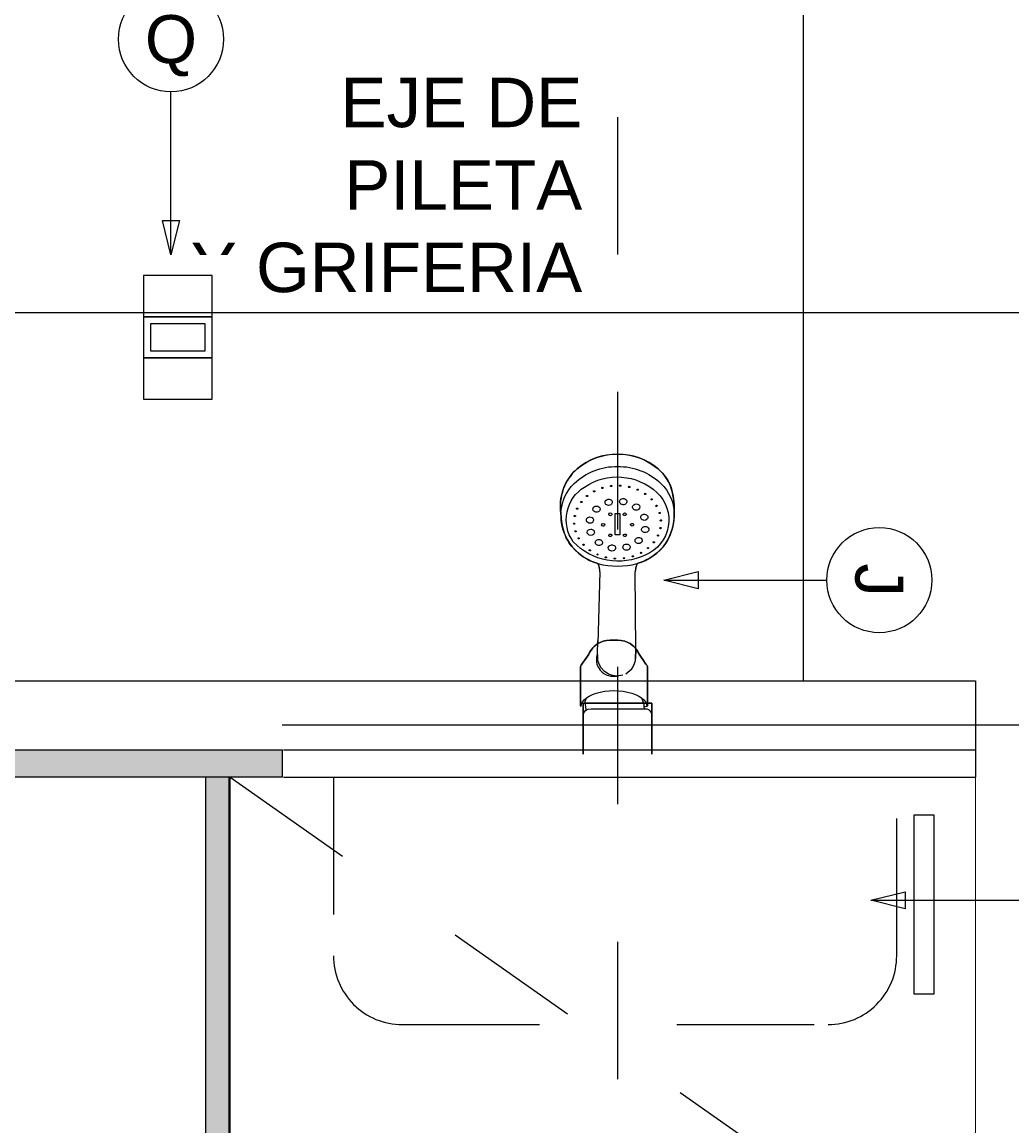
# Model space of a CAD drawing. Extents: x 1 to 126, y -14 to 17.
# Tile 117 of 131: x 90.811 to 91.531, y 4.07 to 4.873. Entities that reach past the tile are written whole.
import ezdxf
from ezdxf.enums import TextEntityAlignment as Align

# ---------------------------------------------------------------- set-up
doc = ezdxf.new("R2010")
doc.units = 0
doc.set_wipeout_variables(frame=1)
doc.header["$PDMODE"] = 3
doc.linetypes.add('DASHDOT', pattern=[1, 0.5, -0.25, 0, -0.25])
doc.linetypes.add('HIDDEN2', pattern=[0.1875, 0.125, -0.0625])
for name, color, linetype in [('0A-EQPM-FIJO', 1, 'Continuous'), ('A PROYECCION 2', 2, 'Continuous'), ('A SANITARIO', 5, 'Continuous'), ('A-ALBA-0', 9, 'Continuous'), ('A-ALBA-2', 2, 'Continuous'), ('A-ANNO-NIV', 2, 'Continuous'), ('A-ANNO-SIMB @ 20', 2, 'Continuous'), ('A-ANOT-COTA-ACUM', 1, 'Continuous'), ('A-ANOT-TTEC', 2, 'Continuous'), ('AE-ALBA-1', 1, 'Continuous'), ('E-ELEC', 1, 'Continuous')]:
    doc.layers.add(name, color=color, linetype=linetype)
doc.layers.add('A-ALBA-4', color=2, linetype='Continuous', lineweight=25)
doc.styles.add('BIS-COTA', font='swissb.ttf')
doc.styles.add('BIS-COTA-ACUM', font='swissi.ttf', dxfattribs={"oblique": 20})
doc.styles.add('BIS-TXT', font='swiss.ttf')
doc.styles.add('E5-100', font='micross.ttf')
doc.dimstyles.new('BIS-COTA-ACUM', dxfattribs={"dimscale": 0.9, "dimtxt": 0.0016, "dimasz": 0.001, "dimexe": 0.0035, "dimexo": 0, "dimgap": 0.0005, "dimtad": 1, "dimdec": 1, "dimlfac": 100, "dimrnd": 1, "dimzin": 9, "dimdsep": 46, "dimtxsty": 'BIS-COTA-ACUM', "dimblk1": 'MARK1', "dimblk2": 'MARK2', "dimsah": 1, "dimcen": 0, "dimclrd": 1, "dimclre": 256, "dimclrt": 256, "dimaunit": 1, "dimadec": 0, "dimazin": 0, "dimtfac": 1, "dimtdec": 1, "dimtix": 1, "dimtmove": 2, "dimatfit": 3, "dimldrblk": 'MARK1', "dimfxl": 1, "dimtolj": 1, "dimarcsym": 1})
doc.dimstyles.new('BIS-COTA-NIVE', dxfattribs={"dimscale": 1.8, "dimtxt": 0.0018, "dimasz": 0.0015, "dimexe": 0, "dimexo": 0, "dimgap": 0.0027, "dimtad": 2, "dimtih": 1, "dimtoh": 1, "dimzin": 1, "dimdsep": 46, "dimtxsty": 'BIS-COTA', "dimblk1": 'MARK1', "dimblk2": 'MARK2', "dimsah": 1, "dimcen": 0.0015, "dimclrd": 1, "dimclre": 1, "dimaunit": 1, "dimadec": 0, "dimazin": 0, "dimtfac": 1, "dimtix": 1, "dimtofl": 0, "dimtmove": 2, "dimatfit": 3, "dimldrblk": 'MARK1', "dimfxl": 1, "dimtolj": 1, "dimarcsym": 0})

# ---------------------------------------------------------------- blocks, each defined once
blk = doc.blocks.new('*D436')
at = {"layer": 'A-ANNO-NIV', "color": 1, "lineweight": -2, "transparency": 16777216}
for p, q in [((90.69776, 4.34404), (90.53965, 4.34194)), ((90.53965, 4.34194), (90.78694, 4.34194)), ((90.63776, 4.34404), (90.69776, 4.34404))]:
    blk.add_line(p, q, dxfattribs=at)
at = {"layer": 'Defpoints', "color": 0, "transparency": 16777216}
for p in [(90.59965, 4.34194), (90.63776, 4.34404), (97.50027, 3.44404)]:
    blk.add_point(p, dxfattribs=at)
at = {"layer": 'A-ANNO-NIV', "color": 0, "transparency": 16777216, "insert": (90.72029, 4.41447), "char_height": 0.036, "attachment_point": 5, "style": 'BIS-COTA'}
blk.add_mtext('\\A1;+0.90', dxfattribs=at)
blk = doc.blocks.new('MARK1')
at = {"color": 0}
for p, q in [((1, 0), (-1, 0)), ((0, 1.5), (0, -1.5))]:
    blk.add_line(p, q, dxfattribs=at)
blk.add_lwpolyline([(0.5, 0.5), (-0.5, -0.5)], dxfattribs=at)
blk = doc.blocks.new('MARK2')
at = {"color": 0}
for p, q in [((1, 0), (-1, 0)), ((0, 1.5), (0, -1.5))]:
    blk.add_line(p, q, dxfattribs=at)
blk.add_lwpolyline([(0.5, 0.5), (-0.5, -0.5)], dxfattribs=at)
blk = doc.blocks.new('*D437')
at = {"layer": 'A-ANNO-NIV', "color": 1, "lineweight": -2, "transparency": 16777216}
for p, q in [((90.59991, 5.55408), (90.45484, 5.55919)), ((90.45484, 5.55919), (90.69451, 5.55919)), ((90.53991, 5.55408), (90.59991, 5.55408))]:
    blk.add_line(p, q, dxfattribs=at)
at = {"layer": 'Defpoints', "color": 0, "transparency": 16777216}
for p in [(90.51484, 5.55919), (90.53991, 5.55408), (96.96657, 3.44404)]:
    blk.add_point(p, dxfattribs=at)
at = {"layer": 'A-ANNO-NIV', "color": 0, "transparency": 16777216, "insert": (90.63168, 5.63119), "char_height": 0.036, "attachment_point": 5, "style": 'BIS-COTA'}
blk.add_mtext('\\A1;+2.11', dxfattribs=at)
blk = doc.blocks.new('*U55')
blk.add_lwpolyline([(0, -0.007846), (-0.000312, -0.006596), (0.000313, -0.006596)], close=True)
blk.add_wipeout([(0, -0.001913), (0.000299, -0.00189), (0.000591, -0.00182), (0.000869, -0.001705), (0.001125, -0.001548), (0.001353, -0.001353), (0.001548, -0.001125), (0.001705, -0.000869), (0.00182, -0.000591), (0.00189, -0.000299), (0.001913, 0), (0.00189, 0.000299), (0.00182, 0.000591), (0.001705, 0.000869), (0.001548, 0.001125), (0.001353, 0.001353), (0.001125, 0.001548), (0.000869, 0.001705), (0.000591, 0.00182), (0.000299, 0.00189), (0, 0.001913), (-0.000299, 0.00189), (-0.000591, 0.00182), (-0.000869, 0.001705), (-0.001125, 0.001548), (-0.001353, 0.001353), (-0.001548, 0.001125), (-0.001705, 0.000869), (-0.00182, 0.000591), (-0.00189, 0.000299), (-0.001913, 0), (-0.00189, -0.000299), (-0.00182, -0.000591), (-0.001705, -0.000869), (-0.001548, -0.001125), (-0.001353, -0.001353), (-0.001125, -0.001548), (-0.000869, -0.001705), (-0.000591, -0.00182), (-0.000299, -0.00189)])
at = {"linetype": 'Continuous'}
blk.add_line((0, -0.007846), (0, -0.001913), dxfattribs=at)
blk.add_circle((0, 0), 0.001913)
at = {"color": 1, "linetype": 'Continuous', "style": 'E5-100'}
blk.add_attdef('LETRA', text='', height=0.00175, dxfattribs=at).set_placement((0, 0), align=Align.MIDDLE_CENTER)
blk = doc.blocks.new('EL-3 LLAVES BIPOLAR')
at = {"linetype": 'ByBlock'}
blk.add_wipeout([(63.93478, 13.89765), (63.93478, 13.97765), (63.81478, 13.97765), (63.81478, 13.89765)], dxfattribs=at)
for points in [[(63.85978, 13.91265), (63.85978, 13.96265), (63.82978, 13.96265), (63.82978, 13.91265)], [(63.88978, 13.91265), (63.88978, 13.96265), (63.85978, 13.96265), (63.85978, 13.91265)], [(63.91978, 13.91265), (63.91978, 13.96265), (63.88978, 13.96265), (63.88978, 13.91265)], [(63.8847, 13.91772), (63.8847, 13.95757), (63.86485, 13.95757), (63.86485, 13.91772)]]:
    blk.add_lwpolyline(points, close=True, dxfattribs=at)
blk = doc.blocks.new('*D393')
at = {"layer": 'A-ANOT-COTA-ACUM', "lineweight": -2, "transparency": 16777216}
blk.add_line((93.02038, 4.58404), (93.02038, 4.43305), dxfattribs=at)
at = {"layer": 'Defpoints', "color": 0, "transparency": 16777216}
for p in [(93.02038, 4.58404), (93.02038, 4.52583), (90.39038, 1.73293)]:
    blk.add_point(p, dxfattribs=at)
at = {"layer": 'A-ANOT-COTA-ACUM', "transparency": 16777216, "insert": (93.04638, 4.47444), "char_height": 0.032, "attachment_point": 5, "rotation": 270, "style": 'BIS-COTA-ACUM'}
blk.add_mtext('\\A1;242', dxfattribs=at)
blk = doc.blocks.new('*D394')
at = {"layer": 'A-ANOT-COTA-ACUM', "lineweight": -2, "transparency": 16777216}
blk.add_line((93.20038, 4.58404), (93.20038, 4.43596), dxfattribs=at)
at = {"layer": 'Defpoints', "color": 0, "transparency": 16777216}
for p in [(93.20038, 4.58404), (93.20038, 4.52941), (90.39038, 1.73293)]:
    blk.add_point(p, dxfattribs=at)
at = {"layer": 'A-ANOT-COTA-ACUM', "transparency": 16777216, "insert": (93.22683, 4.47768), "char_height": 0.032, "attachment_point": 5, "rotation": 270, "style": 'BIS-COTA-ACUM'}
blk.add_mtext('\\A1;260', dxfattribs=at)
blk = doc.blocks.new('*D395')
at = {"layer": 'A-ANOT-COTA-ACUM', "lineweight": -2, "transparency": 16777216}
blk.add_line((94.77174, 4.58404), (94.77174, 4.44785), dxfattribs=at)
at = {"layer": 'Defpoints', "color": 0, "transparency": 16777216}
for p in [(94.77174, 4.58404), (94.77174, 4.54276), (90.09027, 1.73293)]:
    blk.add_point(p, dxfattribs=at)
at = {"layer": 'A-ANOT-COTA-ACUM', "transparency": 16777216, "insert": (94.79819, 4.49031), "char_height": 0.032, "attachment_point": 5, "rotation": 270, "style": 'BIS-COTA-ACUM'}
blk.add_mtext('\\A1;437', dxfattribs=at)
blk = doc.blocks.new('*D396')
at = {"layer": 'A-ANOT-COTA-ACUM', "lineweight": -2, "transparency": 16777216}
blk.add_line((94.95174, 4.58404), (94.95174, 4.45861), dxfattribs=at)
at = {"layer": 'Defpoints', "color": 0, "transparency": 16777216}
for p in [(94.95174, 4.58404), (94.95174, 4.55136), (90.09027, 1.73293)]:
    blk.add_point(p, dxfattribs=at)
at = {"layer": 'A-ANOT-COTA-ACUM', "transparency": 16777216, "insert": (94.97821, 4.49999), "char_height": 0.032, "attachment_point": 5, "rotation": 270, "style": 'BIS-COTA-ACUM'}
blk.add_mtext('\\A1;455', dxfattribs=at)
blk = doc.blocks.new('Linea fas 2')
at = {"layer": '0A-EQPM-FIJO'}
for p, q in [((20.56143, 27.48207), (20.5632, 27.48321)), ((20.5632, 27.48321), (20.56503, 27.48423)), ((20.56503, 27.48423), (20.56694, 27.48513)), ((20.56694, 27.48513), (20.56889, 27.4859)), ((20.56889, 27.4859), (20.5709, 27.48654)), ((20.5709, 27.48654), (20.57294, 27.48704)), ((20.57294, 27.48704), (20.57501, 27.48741)), ((20.57501, 27.48741), (20.5771, 27.48764)), ((20.5771, 27.48764), (20.57923, 27.48786)), ((20.57923, 27.48786), (20.58137, 27.48803)), ((20.58137, 27.48803), (20.58351, 27.48813)), ((20.58351, 27.48813), (20.58565, 27.48817)), ((20.58565, 27.48817), (20.58779, 27.48814)), ((20.58779, 27.48814), (20.59006, 27.48811)), ((20.59006, 27.48811), (20.59233, 27.48795)), ((20.59233, 27.48795), (20.59458, 27.48766)), ((20.59458, 27.48766), (20.59681, 27.48724)), ((20.59681, 27.48724), (20.59901, 27.48668)), ((20.59901, 27.48668), (20.60117, 27.486)), ((20.60117, 27.486), (20.6033, 27.4852)), ((20.6033, 27.4852), (20.60537, 27.48427)), ((20.60537, 27.48427), (20.60738, 27.48323)), ((20.60738, 27.48323), (20.60933, 27.48207)), ((20.55341, 27.47415), (20.55522, 27.47643)), ((20.55522, 27.47643), (20.55663, 27.47799)), ((20.55663, 27.47799), (20.55814, 27.47946)), ((20.55814, 27.47946), (20.55974, 27.48082)), ((20.55974, 27.48082), (20.56143, 27.48207)), ((20.60933, 27.48207), (20.61122, 27.48063)), ((20.61122, 27.48063), (20.61301, 27.47909)), ((20.61301, 27.47909), (20.61471, 27.47743)), ((20.61471, 27.47743), (20.6163, 27.47568)), ((20.6163, 27.47568), (20.61779, 27.47384)), ((20.54891, 27.46668), (20.55025, 27.46927)), ((20.55025, 27.46927), (20.55175, 27.47176)), ((20.55175, 27.47176), (20.55341, 27.47415)), ((20.61779, 27.47384), (20.61916, 27.47191)), ((20.61916, 27.47191), (20.62041, 27.4699)), ((20.62041, 27.4699), (20.62154, 27.46782)), ((20.62154, 27.46782), (20.62254, 27.46567)), ((20.69662, 27.46712), (20.69456, 27.46573)), ((20.69456, 27.46573), (20.69662, 27.46712)), ((20.69737, 27.46763), (20.69662, 27.46712)), ((20.69662, 27.46712), (20.69737, 27.46763)), ((20.6981, 27.46814), (20.69737, 27.46763)), ((20.69737, 27.46763), (20.6981, 27.46814)), ((20.69897, 27.46869), (20.6981, 27.46814)), ((20.6981, 27.46814), (20.69897, 27.46869)), ((20.69907, 27.46872), (20.69897, 27.46869)), ((20.69897, 27.46869), (20.69907, 27.46872)), ((20.69967, 27.46875), (20.69907, 27.46872)), ((20.69907, 27.46872), (20.69967, 27.46875)), ((20.72742, 27.4688), (20.69967, 27.46875)), ((20.69967, 27.46875), (20.72742, 27.4688)), ((20.70569, 27.46873), (20.72742, 27.4688)), ((20.72332, 27.46596), (20.72483, 27.46717)), ((20.72483, 27.46717), (20.72639, 27.46796)), ((20.72483, 27.46717), (20.72483, 27.46717)), ((20.76291, 27.47195), (20.72572, 27.47195)), ((20.72572, 27.47195), (20.72572, 27.42195)), ((20.72572, 27.42195), (20.72572, 27.47195)), ((20.72572, 27.47195), (20.76291, 27.47195)), ((20.72639, 27.46796), (20.72792, 27.4683)), ((20.72742, 27.4688), (20.72767, 27.46873)), ((20.72767, 27.46873), (20.72785, 27.46855)), ((20.72785, 27.46855), (20.72805, 27.46833)), ((20.72805, 27.46833), (20.72825, 27.4678)), ((20.72825, 27.4678), (20.72839, 27.46698)), ((20.72839, 27.46698), (20.72849, 27.46617)), ((20.72976, 27.46695), (20.72993, 27.46825)), ((20.72976, 27.46632), (20.72976, 27.46695)), ((20.72993, 27.46825), (20.73043, 27.46945)), ((20.73043, 27.46945), (20.73122, 27.47049)), ((20.73122, 27.47049), (20.73226, 27.47128)), ((20.73226, 27.47128), (20.73346, 27.47178)), ((20.73346, 27.47178), (20.73476, 27.47195)), ((20.54594, 27.45848), (20.54675, 27.46128)), ((20.54675, 27.46128), (20.54774, 27.46402)), ((20.54774, 27.46402), (20.54891, 27.46668)), ((20.62254, 27.46567), (20.62342, 27.46347)), ((20.62342, 27.46347), (20.62415, 27.46122)), ((20.62415, 27.46122), (20.62478, 27.46093)), ((20.62478, 27.46093), (20.62543, 27.46068)), ((20.62543, 27.46068), (20.62608, 27.46046)), ((20.62608, 27.46046), (20.62675, 27.46027)), ((20.62675, 27.46027), (20.62743, 27.46012)), ((20.62743, 27.46012), (20.62811, 27.46001)), ((20.62811, 27.46001), (20.6288, 27.45992)), ((20.6288, 27.45992), (20.62949, 27.45988)), ((20.62949, 27.45988), (20.63018, 27.45986)), ((20.68702, 27.46015), (20.63018, 27.45986)), ((20.68448, 27.45878), (20.68341, 27.45755)), ((20.68341, 27.45755), (20.68448, 27.45878)), ((20.68551, 27.45973), (20.68448, 27.45878)), ((20.68448, 27.45878), (20.68551, 27.45973)), ((20.68646, 27.46047), (20.68551, 27.45973)), ((20.68551, 27.45973), (20.68646, 27.46047)), ((20.68815, 27.46159), (20.68646, 27.46047)), ((20.68646, 27.46047), (20.68815, 27.46159)), ((20.68702, 27.46015), (20.6931, 27.46002)), ((20.6931, 27.46002), (20.68702, 27.46015)), ((20.68892, 27.46203), (20.68815, 27.46159)), ((20.68815, 27.46159), (20.68892, 27.46203)), ((20.69002, 27.46266), (20.68892, 27.46203)), ((20.68892, 27.46203), (20.69002, 27.46266)), ((20.69146, 27.46362), (20.69002, 27.46266)), ((20.69002, 27.46266), (20.69146, 27.46362)), ((20.69456, 27.46573), (20.69146, 27.46362)), ((20.69146, 27.46362), (20.69456, 27.46573)), ((20.69457, 27.45999), (20.69311, 27.46002)), ((20.69601, 27.45959), (20.69457, 27.45999)), ((20.69872, 27.45854), (20.69601, 27.45959)), ((20.71844, 27.45725), (20.71944, 27.45995)), ((20.71944, 27.45995), (20.7206, 27.46232)), ((20.7206, 27.46232), (20.7219, 27.46434)), ((20.7219, 27.46434), (20.72332, 27.46596)), ((20.7219, 27.46434), (20.72367, 27.46514)), ((20.72367, 27.46514), (20.72672, 27.46596)), ((20.72582, 27.46056), (20.72562, 27.43334)), ((20.72672, 27.46596), (20.72848, 27.46617)), ((20.72849, 27.46617), (20.72976, 27.46632)), ((20.72975, 27.42781), (20.72976, 27.46627)), ((20.54462, 27.44986), (20.54488, 27.45276)), ((20.54488, 27.45276), (20.54532, 27.45564)), ((20.54532, 27.45564), (20.54594, 27.45848)), ((20.68015, 27.44967), (20.6807, 27.45214)), ((20.6807, 27.45214), (20.68015, 27.44967)), ((20.68149, 27.45431), (20.6807, 27.45214)), ((20.6807, 27.45214), (20.68149, 27.45431)), ((20.68241, 27.45611), (20.68149, 27.45431)), ((20.68149, 27.45431), (20.68241, 27.45611)), ((20.68341, 27.45755), (20.68241, 27.45611)), ((20.68241, 27.45611), (20.68341, 27.45755)), ((20.70066, 27.45724), (20.69872, 27.45854)), ((20.70434, 27.45289), (20.70066, 27.45724)), ((20.70528, 27.45085), (20.7056, 27.44937)), ((20.71669, 27.44775), (20.71705, 27.45109)), ((20.71705, 27.45109), (20.71764, 27.45428)), ((20.71764, 27.45428), (20.71844, 27.45725)), ((20.54456, 27.44695), (20.54462, 27.44986)), ((20.54462, 27.44404), (20.54456, 27.44695)), ((20.54488, 27.44114), (20.54462, 27.44404)), ((20.67975, 27.44433), (20.67984, 27.44703)), ((20.67984, 27.44703), (20.67975, 27.44433)), ((20.67984, 27.44162), (20.67975, 27.44433)), ((20.67975, 27.44433), (20.67984, 27.44162)), ((20.67984, 27.44703), (20.68015, 27.44967)), ((20.68015, 27.44967), (20.67984, 27.44703)), ((20.70566, 27.4433), (20.70459, 27.4403)), ((20.7056, 27.44937), (20.70591, 27.4479)), ((20.70605, 27.44634), (20.70566, 27.4433)), ((20.70591, 27.4479), (20.70605, 27.44634)), ((20.70601, 27.44395), (20.70611, 27.44621)), ((20.70601, 27.44197), (20.70601, 27.44395)), ((20.71657, 27.44433), (20.71669, 27.44775)), ((20.71669, 27.44091), (20.71657, 27.44433)), ((20.54532, 27.43826), (20.54488, 27.44114)), ((20.54594, 27.43542), (20.54532, 27.43826)), ((20.54675, 27.43262), (20.54594, 27.43542)), ((20.68017, 27.43897), (20.67984, 27.44162)), ((20.67984, 27.44162), (20.68017, 27.43897)), ((20.6807, 27.43651), (20.68017, 27.43897)), ((20.68017, 27.43897), (20.6807, 27.43651)), ((20.68149, 27.43435), (20.6807, 27.43651)), ((20.6807, 27.43651), (20.68149, 27.43435)), ((20.70003, 27.43492), (20.6974, 27.43353)), ((20.70232, 27.4373), (20.70003, 27.43492)), ((20.70174, 27.4344), (20.70308, 27.43562)), ((20.70459, 27.4403), (20.70232, 27.4373)), ((20.70308, 27.43562), (20.70411, 27.43694)), ((20.70411, 27.43694), (20.70499, 27.43853)), ((20.70499, 27.43853), (20.70548, 27.44028)), ((20.70548, 27.44028), (20.70601, 27.44197)), ((20.71705, 27.43756), (20.71669, 27.44091)), ((20.71764, 27.43437), (20.71705, 27.43756)), ((20.54774, 27.42989), (20.54675, 27.43262)), ((20.54891, 27.42722), (20.54774, 27.42989)), ((20.55025, 27.42463), (20.54891, 27.42722)), ((20.62254, 27.42824), (20.62154, 27.42609)), ((20.62342, 27.43044), (20.62254, 27.42824)), ((20.62415, 27.43269), (20.62342, 27.43044)), ((20.62478, 27.43297), (20.62415, 27.43269)), ((20.62543, 27.43323), (20.62478, 27.43297)), ((20.62608, 27.43344), (20.62543, 27.43323)), ((20.62675, 27.43363), (20.62608, 27.43344)), ((20.62743, 27.43378), (20.62675, 27.43363)), ((20.62811, 27.4339), (20.62743, 27.43378)), ((20.6288, 27.43398), (20.62811, 27.4339)), ((20.62949, 27.43403), (20.6288, 27.43398)), ((20.63018, 27.43404), (20.62949, 27.43403)), ((20.63018, 27.43404), (20.68241, 27.43255)), ((20.68971, 27.43244), (20.6803, 27.43265)), ((20.68241, 27.43255), (20.68149, 27.43435)), ((20.68149, 27.43435), (20.68241, 27.43255)), ((20.68341, 27.4311), (20.68241, 27.43255)), ((20.68241, 27.43255), (20.68341, 27.4311)), ((20.68448, 27.42987), (20.68341, 27.4311)), ((20.68341, 27.4311), (20.68448, 27.42987)), ((20.68551, 27.42893), (20.68448, 27.42987)), ((20.68448, 27.42987), (20.68551, 27.42893)), ((20.68646, 27.42818), (20.68551, 27.42893)), ((20.68551, 27.42893), (20.68646, 27.42818)), ((20.68815, 27.42706), (20.68646, 27.42818)), ((20.68646, 27.42818), (20.68815, 27.42706)), ((20.68892, 27.42662), (20.68815, 27.42706)), ((20.68815, 27.42706), (20.68892, 27.42662)), ((20.69002, 27.42599), (20.68892, 27.42662)), ((20.68892, 27.42662), (20.69002, 27.42599)), ((20.69084, 27.4326), (20.68971, 27.43244)), ((20.68971, 27.43244), (20.69077, 27.4319)), ((20.69077, 27.4319), (20.69226, 27.43151)), ((20.69457, 27.43268), (20.69084, 27.4326)), ((20.69226, 27.43151), (20.69386, 27.43151)), ((20.69386, 27.43151), (20.69558, 27.43151)), ((20.6974, 27.43353), (20.69457, 27.43268)), ((20.69558, 27.43151), (20.69728, 27.4319)), ((20.69728, 27.4319), (20.69893, 27.43257)), ((20.69893, 27.43257), (20.70048, 27.43344)), ((20.70048, 27.43344), (20.70174, 27.4344)), ((20.71844, 27.4314), (20.71764, 27.43437)), ((20.71944, 27.4287), (20.71844, 27.4314)), ((20.7206, 27.42633), (20.71944, 27.4287)), ((20.72997, 27.42547), (20.72975, 27.42781)), ((20.55175, 27.42214), (20.55025, 27.42463)), ((20.55341, 27.41975), (20.55175, 27.42214)), ((20.55522, 27.41747), (20.55341, 27.41975)), ((20.61779, 27.42007), (20.6163, 27.41822)), ((20.61916, 27.422), (20.61779, 27.42007)), ((20.62041, 27.42401), (20.61916, 27.422)), ((20.62154, 27.42609), (20.62041, 27.42401)), ((20.69146, 27.42503), (20.69002, 27.42599)), ((20.69002, 27.42599), (20.69146, 27.42503)), ((20.69456, 27.42292), (20.69146, 27.42503)), ((20.69146, 27.42503), (20.69456, 27.42292)), ((20.69662, 27.42153), (20.69456, 27.42292)), ((20.69456, 27.42292), (20.69662, 27.42153)), ((20.69737, 27.42103), (20.69662, 27.42153)), ((20.69662, 27.42153), (20.69737, 27.42103)), ((20.6981, 27.42052), (20.69737, 27.42103)), ((20.69737, 27.42103), (20.6981, 27.42052)), ((20.69897, 27.41996), (20.6981, 27.42052)), ((20.6981, 27.42052), (20.69897, 27.41996)), ((20.69907, 27.41994), (20.69897, 27.41996)), ((20.69897, 27.41996), (20.69907, 27.41994)), ((20.69967, 27.4199), (20.69907, 27.41994)), ((20.69907, 27.41994), (20.69967, 27.4199)), ((20.72742, 27.41985), (20.69967, 27.4199)), ((20.69967, 27.4199), (20.72742, 27.41985)), ((20.7219, 27.42432), (20.7206, 27.42633)), ((20.72332, 27.42269), (20.7219, 27.42432)), ((20.7244, 27.42329), (20.7219, 27.42432)), ((20.72483, 27.42148), (20.72332, 27.42269)), ((20.73066, 27.42415), (20.7244, 27.42329)), ((20.72639, 27.4207), (20.72483, 27.42148)), ((20.72572, 27.42195), (20.76291, 27.42195)), ((20.76291, 27.42195), (20.72572, 27.42195)), ((20.72792, 27.42035), (20.72639, 27.4207)), ((20.72767, 27.41992), (20.72742, 27.41985)), ((20.72742, 27.41985), (20.72767, 27.41992)), ((20.72797, 27.42022), (20.72767, 27.41992)), ((20.72767, 27.41992), (20.72797, 27.42022)), ((20.72805, 27.42032), (20.72797, 27.42022)), ((20.72797, 27.42022), (20.72805, 27.42032)), ((20.73048, 27.42439), (20.72997, 27.42547)), ((20.73122, 27.42342), (20.73048, 27.42439)), ((20.73226, 27.42262), (20.73122, 27.42342)), ((20.73346, 27.42212), (20.73226, 27.42262)), ((20.73476, 27.42195), (20.73346, 27.42212)), ((20.55714, 27.41546), (20.55522, 27.41747)), ((20.55921, 27.41361), (20.55714, 27.41546)), ((20.56141, 27.41192), (20.55921, 27.41361)), ((20.56374, 27.41041), (20.56141, 27.41192)), ((20.60738, 27.41067), (20.60537, 27.40963)), ((20.60933, 27.41183), (20.60738, 27.41067)), ((20.61122, 27.41327), (20.60933, 27.41183)), ((20.61301, 27.41482), (20.61122, 27.41327)), ((20.61471, 27.41647), (20.61301, 27.41482)), ((20.6163, 27.41822), (20.61471, 27.41647)), ((20.56618, 27.40908), (20.56374, 27.41041)), ((20.56871, 27.40794), (20.56618, 27.40908)), ((20.57132, 27.407), (20.56871, 27.40794)), ((20.574, 27.40626), (20.57132, 27.407)), ((20.57673, 27.40574), (20.574, 27.40626)), ((20.57949, 27.40542), (20.57673, 27.40574)), ((20.58226, 27.40532), (20.57949, 27.40542)), ((20.58504, 27.40543), (20.58226, 27.40532)), ((20.58779, 27.40576), (20.58504, 27.40543)), ((20.59006, 27.40579), (20.58779, 27.40576)), ((20.59233, 27.40595), (20.59006, 27.40579)), ((20.59458, 27.40625), (20.59233, 27.40595)), ((20.59681, 27.40667), (20.59458, 27.40625)), ((20.59901, 27.40722), (20.59681, 27.40667)), ((20.60117, 27.4079), (20.59901, 27.40722)), ((20.6033, 27.4087), (20.60117, 27.4079)), ((20.60537, 27.40963), (20.6033, 27.4087))]:
    blk.add_line(p, q, dxfattribs=at)
at = {"layer": '0A-EQPM-FIJO', "extrusion": (1.22465e-16, -2.34432e-32, -1)}
for p, q in [((20.58703, 27.47723), (20.58703, 27.47723)), ((20.59263, 27.47811), (20.59263, 27.47811)), ((20.5981, 27.47777), (20.5981, 27.47777)), ((20.60339, 27.47607), (20.60339, 27.47607)), ((20.577, 27.47163), (20.577, 27.47163)), ((20.58211, 27.47476), (20.58211, 27.47476)), ((20.59712, 27.46684), (20.59712, 27.46684)), ((20.60827, 27.47311), (20.60827, 27.47311)), ((20.61264, 27.46877), (20.61264, 27.46877)), ((20.56995, 27.46153), (20.56995, 27.46153)), ((20.5732, 27.46669), (20.5732, 27.46669)), ((20.58823, 27.46652), (20.58823, 27.46652)), ((20.6053, 27.46346), (20.6053, 27.46346)), ((20.61597, 27.46393), (20.61597, 27.46393)), ((20.56805, 27.45505), (20.5683, 27.4559)), ((20.58205, 27.45813), (20.58205, 27.45813)), ((20.58875, 27.45322), (20.58875, 27.45322)), ((20.60264, 27.45204), (20.60263, 27.45217)), ((20.61235, 27.45611), (20.61235, 27.45611)), ((20.61845, 27.45792), (20.61848, 27.45786)), ((20.62016, 27.45212), (20.62016, 27.45212)), ((20.56742, 27.44838), (20.56752, 27.44938)), ((20.57784, 27.44881), (20.57784, 27.44881)), ((20.58766, 27.44528), (20.58766, 27.44863)), ((20.58766, 27.44863), (20.60327, 27.44863)), ((20.60327, 27.44528), (20.58766, 27.44528)), ((20.58828, 27.44285), (20.58828, 27.44285)), ((20.60327, 27.44863), (20.60327, 27.44528)), ((20.60327, 27.44528), (20.60327, 27.44528)), ((20.6203, 27.44547), (20.6203, 27.44547)), ((20.56797, 27.44189), (20.56797, 27.44189)), ((20.56942, 27.43556), (20.56942, 27.43556)), ((20.59497, 27.43641), (20.59497, 27.43641)), ((20.60312, 27.44069), (20.60312, 27.44069)), ((20.61463, 27.44136), (20.61463, 27.44136)), ((20.61947, 27.43898), (20.61947, 27.43898)), ((20.57195, 27.42973), (20.57195, 27.42973)), ((20.58652, 27.43045), (20.58652, 27.43045)), ((20.59471, 27.42707), (20.59471, 27.42707)), ((20.61048, 27.4316), (20.61048, 27.4316)), ((20.61408, 27.42666), (20.61408, 27.42666)), ((20.61752, 27.43285), (20.61752, 27.43285)), ((20.57531, 27.42443), (20.57531, 27.42443)), ((20.57965, 27.4203), (20.57965, 27.4203)), ((20.60339, 27.42635), (20.60339, 27.42635)), ((20.60619, 27.41887), (20.60619, 27.41887)), ((20.6101, 27.42212), (20.6101, 27.42212)), ((20.58466, 27.4176), (20.58466, 27.4176)), ((20.58999, 27.41593), (20.58999, 27.41593)), ((20.59554, 27.41537), (20.59554, 27.41537)), ((20.60102, 27.41646), (20.60102, 27.41646))]:
    blk.add_line(p, q, dxfattribs=at)
at = {"layer": '0A-EQPM-FIJO'}
for centre, radius, start, end in [((20.57952, 27.45595), 0.03178, 94.37329, 139.86622), ((20.57952, 27.45595), 0.03178, 94.37329, 139.86622), ((20.5859, 27.4152), 0.07297, 88.51385, 96.92928), ((20.5859, 27.4152), 0.07297, 88.51385, 96.92928), ((20.58841, 27.44911), 0.03904, 57.59833, 90.90811), ((20.58841, 27.44911), 0.03904, 57.59833, 90.90811), ((20.58931, 27.44743), 0.04475, 139.60801, 180.61721), ((20.58931, 27.44743), 0.04475, 139.60801, 180.61721), ((20.58648, 27.45014), 0.03927, 16.38362, 54.4049), ((20.58648, 27.45014), 0.03927, 16.38362, 54.4049), ((20.56907, 27.44695), 0.0569, 345.4831, 14.5169), ((20.63008, 27.47354), 0.01367, 244.30924, 270.41969), ((20.63008, 27.47354), 0.01367, 244.30924, 270.41969), ((20.58931, 27.44647), 0.04475, 179.38279, 220.39199), ((20.58931, 27.44647), 0.04475, 179.38279, 220.39199), ((20.58648, 27.44377), 0.03927, 305.5951, 343.61638), ((20.58648, 27.44377), 0.03927, 305.5951, 343.61638), ((20.63008, 27.42037), 0.01367, 89.58031, 115.69076), ((20.63008, 27.42037), 0.01367, 89.58031, 115.69076), ((20.58219, 27.44131), 0.03599, 221.47736, 278.96726), ((20.58219, 27.44131), 0.03599, 221.47736, 278.96726), ((20.58841, 27.4448), 0.03904, 269.09189, 302.40167), ((20.58841, 27.4448), 0.03904, 269.09189, 302.40167)]:
    blk.add_arc(centre, radius, start, end, dxfattribs=at)
at = {"layer": '0A-EQPM-FIJO', "extrusion": (1.22465e-16, -2.34432e-32, -1)}
for centre, radius, start, end in [((-20.58849, 27.45678), 0.03137, 43.87543, 88.72224), ((-20.59242, 27.45679), 0.02749, 43.12027, 157.26413), ((-20.59785, 27.44779), 0.04434, 358.91222, 43.86648), ((-20.60366, 27.44681), 0.04252, 325.82429, 42.57888), ((-20.5821, 27.47533), 0.000423, 353.87667, 91.69998), ((-20.5822, 27.47528), 0.000523, 279.54146, 1.12257), ((-20.58204, 27.47526), 0.0005, 97.2667, 183.38436), ((-20.5821, 27.4752), 0.000441, 176.45315, 269.1322), ((-20.58743, 27.4776), 0.000551, 317.11156, 36.39062), ((-20.58729, 27.47769), 0.000386, 38.75239, 142.24085), ((-20.58733, 27.47747), 0.000393, 219.93925, 321.04452), ((-20.58718, 27.47755), 0.000562, 138.00459, 215.48556), ((-20.59295, 27.47859), 0.000571, 303.48933, 19.72525), ((-20.59277, 27.47867), 0.000378, 17.20484, 120.98346), ((-20.59283, 27.47843), 0.000378, 197.20999, 300.98804), ((-20.59266, 27.47852), 0.000565, 122.96972, 200.23308), ((-20.5985, 27.47818), 0.000573, 313.63775, 29.77569), ((-20.59832, 27.47828), 0.000362, 29.69086, 137.13437), ((-20.59837, 27.47802), 0.000368, 210.94355, 315.8916), ((-20.59818, 27.47812), 0.000581, 134.2927, 209.10918), ((-20.60383, 27.47641), 0.000554, 322.74505, 40.76525), ((-20.60372, 27.47627), 0.000377, 227.21379, 328.75127), ((-20.60367, 27.47649), 0.000377, 47.24677, 148.70857), ((-20.60352, 27.47635), 0.000579, 144.66896, 218.82969), ((-20.57356, 27.46709), 0.000541, 312.11724, 33.64965), ((-20.57345, 27.46716), 0.00041, 33.80178, 133.32278), ((-20.57348, 27.46698), 0.00041, 213.81178, 313.32888), ((-20.57336, 27.46705), 0.000547, 132.62517, 213.12913), ((-20.57746, 27.47174), 0.000479, 347.18453, 74.88146), ((-20.57748, 27.4717), 0.000488, 265.75609, 351.84755), ((-20.57739, 27.47174), 0.000466, 83.17478, 174.41504), ((-20.57741, 27.47166), 0.000459, 164.72795, 257.34621), ((-20.59091, 27.4665), 0.00268, 0.43118, 64.27541), ((-20.59047, 27.46705), 0.002, 68.8544, 148.53991), ((-20.58978, 27.46643), 0.00291, 145.12144, 241.69109), ((-20.59979, 27.46711), 0.00268, 354.11918, 70.8926), ((-20.59943, 27.46678), 0.00232, 247.73861, 1.31572), ((-20.59935, 27.46764), 0.00206, 77.65843, 155.77417), ((-20.59874, 27.46704), 0.00287, 149.98603, 236.87738), ((-20.60873, 27.47336), 0.000519, 331.0357, 52.99305), ((-20.57705, 27.4475), 0.04533, 153.94197, 226.57325), ((-20.60865, 27.47324), 0.000402, 244.42683, 340.07393), ((-20.60859, 27.47341), 0.000402, 64.45794, 160.03362), ((-20.60846, 27.47331), 0.000556, 154.26884, 229.74785), ((-20.6131, 27.46915), 0.000596, 321.2621, 33.8485), ((-20.61288, 27.46928), 0.000339, 35.39961, 146.40382), ((-20.61292, 27.46897), 0.000344, 216.67121, 325.11426), ((-20.6127, 27.4691), 0.000595, 141.23813, 213.86119), ((-20.57041, 27.4616), 0.000456, 351.39631, 85.27015), ((-20.57045, 27.46155), 0.000496, 271.83362, 357.54151), ((-20.57037, 27.46158), 0.000474, 89.35443, 180.00699), ((-20.5704, 27.46151), 0.000456, 171.39247, 265.26573), ((-20.58367, 27.46053), 0.00289, 303.90137, 17.20439), ((-20.58304, 27.461), 0.00217, 10.19961, 110.4213), ((-20.58306, 27.46009), 0.0022, 173.7625, 297.24587), ((-20.58257, 27.46063), 0.00269, 116.90771, 186.44925), ((-20.59062, 27.46621), 0.00241, 256.89463, 7.36456), ((-20.60786, 27.46235), 0.00278, 284.73476, 23.56387), ((-20.60735, 27.46278), 0.00216, 18.35304, 108.44649), ((-20.60719, 27.46204), 0.00239, 170.6587, 271.11197), ((-20.60683, 27.46238), 0.00273, 116.25823, 178.92495), ((-20.61638, 27.46403), 0.000424, 346.69512, 81.87093), ((-20.61646, 27.46393), 0.00049, 277.50062, 359.25957), ((-20.61626, 27.46396), 0.00049, 97.5283, 179.22413), ((-20.61629, 27.4639), 0.000467, 172.13133, 256.42084), ((-20.56846, 27.45541), 0.000539, 318.43858, 40.55828), ((-20.56836, 27.45549), 0.000419, 41.30412, 139.75519), ((-20.56837, 27.45533), 0.00042, 221.51611, 319.55879), ((-20.56828, 27.4554), 0.000539, 138.44252, 220.5617), ((-20.5796, 27.45099), 0.0028, 308.86231, 11.9583), ((-20.57937, 27.45122), 0.00254, 7.93642, 73.80901), ((-20.57897, 27.45128), 0.0024, 82.76139, 198.86283), ((-20.58854, 27.45222), 0.00124, 303.86336, 25.15735), ((-20.58828, 27.45241), 0.000931, 20.85956, 120.05754), ((-20.58832, 27.45196), 0.000912, 199.42139, 301.62733), ((-20.58807, 27.45219), 0.00123, 123.58256, 205.33941), ((-20.59624, 27.45748), 0.00127, 305.29444, 48.21763), ((-20.59592, 27.45772), 0.000883, 53.29268, 157.28737), ((-20.59595, 27.45741), 0.00106, 240.3161, 294.48898), ((-20.59562, 27.45744), 0.00128, 150.74872, 228.12977), ((-20.60373, 27.45227), 0.0011, 354.494, 79.22553), ((-20.60374, 27.45215), 0.0011, 275.99289, 0.99272), ((-20.60349, 27.45233), 0.00102, 91.60048, 185.2194), ((-20.60341, 27.45214), 0.00111, 174.73616, 258.81165), ((-20.61241, 27.45361), 0.00249, 336.39165, 88.66362), ((-20.61223, 27.453), 0.00214, 227.80401, 349.55128), ((-20.61204, 27.45374), 0.00238, 97.37923, 166.49692), ((-20.61144, 27.45347), 0.00303, 164.1442, 222.69733), ((-20.61889, 27.45806), 0.00046, 333.42316, 89.59662), ((-20.61886, 27.45793), 0.000393, 252.25228, 348.31034), ((-20.61877, 27.4581), 0.000439, 105.90359, 166.37661), ((-20.61872, 27.458), 0.000518, 157.3955, 238.85532), ((-20.62035, 27.45165), 0.000511, 349.61204, 68.74209), ((-20.62029, 27.45157), 0.000438, 269.5046, 357.83098), ((-20.62021, 27.45172), 0.0004, 84.08236, 183.26794), ((-20.6201, 27.45161), 0.00051, 169.58994, 248.75124), ((-20.59785, 27.44611), 0.04434, 316.13352, 1.08778), ((-20.56749, 27.44887), 0.000493, 277.90526, 4.78832), ((-20.56748, 27.44891), 0.000475, 0.70694, 90.00765), ((-20.56778, 27.44227), 0.000535, 324.95066, 47.81313), ((-20.56744, 27.44884), 0.000459, 178.80539, 271.92358), ((-20.5677, 27.44236), 0.000419, 47.86413, 146.52592), ((-20.56742, 27.44891), 0.000477, 96.07835, 186.6013), ((-20.57955, 27.44108), 0.00204, 16.86264, 129.77479), ((-20.57903, 27.45067), 0.00221, 184.25921, 302.5921), ((-20.58845, 27.44172), 0.00115, 357.39431, 81.43998), ((-20.58826, 27.44182), 0.00104, 91.11574, 184.33312), ((-20.60359, 27.44194), 0.00089, 19.83043, 119.44168), ((-20.60318, 27.4417), 0.00133, 129.79443, 203.90039), ((-20.61352, 27.44288), 0.00297, 306.50434, 41.77451), ((-20.6128, 27.44352), 0.00201, 41.83695, 155.27602), ((-20.61194, 27.44287), 0.00308, 150.94161, 209.24076), ((-20.62068, 27.44501), 0.000595, 338.97276, 50.34523), ((-20.62047, 27.44489), 0.000359, 242.25056, 344.66145), ((-20.62048, 27.44518), 0.000339, 57.85699, 169.07216), ((-20.62026, 27.44503), 0.000595, 159.00529, 230.31922), ((-20.56769, 27.4422), 0.000423, 228.44162, 325.964), ((-20.5676, 27.44228), 0.000542, 145.59347, 227.16294), ((-20.56917, 27.43587), 0.000535, 314.99765, 37.59876), ((-20.56909, 27.43596), 0.000419, 34.61311, 133.26361), ((-20.56908, 27.43579), 0.000419, 214.62998, 313.26226), ((-20.56899, 27.43588), 0.000538, 135.32079, 217.26823), ((-20.58046, 27.44046), 0.0031, 325.14846, 22.92656), ((-20.57961, 27.43998), 0.00213, 190.17322, 322.8673), ((-20.57888, 27.44045), 0.00295, 131.97151, 196.63105), ((-20.58838, 27.44163), 0.00108, 273.62937, 1.64798), ((-20.58822, 27.44163), 0.00108, 174.26883, 264.73489), ((-20.59612, 27.43646), 0.00116, 357.5558, 80.61066), ((-20.59602, 27.43635), 0.00105, 274.65967, 3.21654), ((-20.59592, 27.43661), 0.00099, 90.96189, 187.03321), ((-20.59582, 27.43638), 0.00108, 174.18733, 264.08579), ((-20.60396, 27.44171), 0.00132, 309.56644, 24.03325), ((-20.60352, 27.44155), 0.00095, 203.90039, 295.2365), ((-20.60935, 27.43338), 0.00283, 297.7358, 38.35328), ((-20.60883, 27.43398), 0.00205, 34.10757, 163.04407), ((-20.61279, 27.44224), 0.00203, 205.64204, 300.84157), ((-20.61972, 27.43849), 0.000559, 348.14803, 62.4948), ((-20.61957, 27.43841), 0.000397, 260.28775, 354.94065), ((-20.61956, 27.43863), 0.000366, 74.71152, 180.53269), ((-20.61944, 27.43849), 0.000513, 164.12514, 246.52461), ((-20.57165, 27.42994), 0.000542, 332.29398, 53.71272), ((-20.57155, 27.42987), 0.000414, 267.82004, 333.89167), ((-20.57157, 27.43004), 0.000413, 54.5705, 153.93149), ((-20.57153, 27.42992), 0.00046, 204.76623, 265.76669), ((-20.57146, 27.42997), 0.000543, 152.35736, 207.0014), ((-20.58486, 27.43166), 0.00259, 355.75237, 86.0183), ((-20.585, 27.43152), 0.00273, 296.25823, 358.92495), ((-20.58448, 27.43113), 0.00216, 198.35304, 288.44649), ((-20.58397, 27.43156), 0.00278, 104.73476, 203.56387), ((-20.59309, 27.42686), 0.00287, 329.98603, 56.87738), ((-20.5924, 27.42712), 0.00232, 67.73861, 181.31572), ((-20.59222, 27.42668), 0.00252, 171.16322, 253.84855), ((-20.60155, 27.42766), 0.00243, 353.51531, 102.73726), ((-20.60167, 27.42735), 0.00253, 280.56954, 0.98301), ((-20.60087, 27.42753), 0.00278, 116.01736, 205.10029), ((-20.60883, 27.43268), 0.00197, 212.98048, 293.62733), ((-20.608, 27.43336), 0.00304, 156.45966, 215.36645), ((-20.61464, 27.4268), 0.000581, 345.28609, 58.60695), ((-20.61444, 27.42671), 0.000369, 250.00297, 351.25648), ((-20.61448, 27.42698), 0.000351, 66.20742, 175.06882), ((-20.6143, 27.42685), 0.000555, 163.28431, 240.60209), ((-20.61757, 27.43229), 0.000445, 277.07923, 4.17614), ((-20.61764, 27.43235), 0.000511, 357.03326, 76.2697), ((-20.61746, 27.4324), 0.000445, 97.09627, 184.17352), ((-20.6174, 27.43235), 0.000511, 177.06788, 256.24256), ((-20.59227, 27.43745), 0.02787, 235.11623, 328.60232), ((-20.57511, 27.42477), 0.000538, 321.9323, 43.92446), ((-20.575, 27.4247), 0.000411, 221.39465, 320.21771), ((-20.57503, 27.42488), 0.000404, 40.14014, 141.45614), ((-20.57492, 27.4248), 0.000538, 141.9601, 223.90925), ((-20.5794, 27.42056), 0.000539, 312.66435, 32.95656), ((-20.57931, 27.42067), 0.000408, 26.93097, 127.71182), ((-20.57929, 27.42049), 0.000408, 206.91329, 307.7452), ((-20.5792, 27.42059), 0.000539, 132.67252, 212.9612), ((-20.59254, 27.42638), 0.00216, 259.77161, 333.66099), ((-20.60134, 27.427), 0.00215, 197.54761, 273.66366), ((-20.60599, 27.41861), 0.000587, 341.65635, 55.27651), ((-20.60584, 27.41879), 0.000351, 57.92265, 167.47974), ((-20.60565, 27.41868), 0.000568, 160.22853, 236.71592), ((-20.61068, 27.42217), 0.000589, 355.41168, 45.09318), ((-20.61048, 27.42211), 0.000383, 230.86332, 2.39132), ((-20.61052, 27.42235), 0.000342, 42.95686, 152.88694), ((-20.6103, 27.42223), 0.000591, 151.56457, 225.06619), ((-20.58849, 27.43713), 0.03137, 271.27776, 316.12457), ((-20.58433, 27.4175), 0.000536, 355.06743, 75.05434), ((-20.58422, 27.41745), 0.000426, 264.52964, 359.5562), ((-20.58423, 27.41759), 0.000426, 84.52543, 179.55146), ((-20.58412, 27.41755), 0.000536, 175.07599, 255.05843), ((-20.58971, 27.41572), 0.000562, 345.8323, 62.97566), ((-20.58955, 27.41564), 0.000384, 247.02673, 350.88417), ((-20.5896, 27.41586), 0.000392, 68.57123, 169.33018), ((-20.58944, 27.41579), 0.000562, 165.84091, 242.97909), ((-20.59519, 27.41536), 0.000492, 356.63515, 83.35705), ((-20.59513, 27.41529), 0.000434, 273.59361, 5.44701), ((-20.59501, 27.41537), 0.000526, 180.03093, 259.97424), ((-20.59511, 27.41542), 0.000434, 93.6048, 185.45104), ((-20.60076, 27.41629), 0.000562, 350.97375, 66.94335), ((-20.6006, 27.41623), 0.000393, 257.42908, 355.846), ((-20.60064, 27.41645), 0.000373, 73.68428, 179.60721), ((-20.60049, 27.41635), 0.000532, 168.42157, 249.50768), ((-20.60578, 27.41852), 0.000361, 240.26775, 345.1172)]:
    blk.add_arc(centre, radius, start, end, dxfattribs=at)

msp = doc.modelspace()

# ---------------------------------------------------------------- hatches: boundary and pattern name
h = msp.add_hatch(color=252)
h.dxf.hatch_style = 1
h.paths.add_polyline_path([(91.00027, 4.32404), (90.40026, 4.32404), (90.40026, 4.34404), (91.00027, 4.34404)])
h = msp.add_hatch(color=252)
h.dxf.hatch_style = 1
h.paths.add_polyline_path([(90.96227, 4.32404), (90.94427, 4.32404), (90.94427, 3.54404), (90.96227, 3.54404)])

# ---------------------------------------------------------------- linework, layer by layer
at = {"layer": 'A PROYECCION 2', "linetype": 'Continuous', "lineweight": 13}
msp.add_line((90.96127, 3.54404, -0.00091), (90.96127, 4.32404, -0.00091), dxfattribs=at)
at = {"layer": 'A-ALBA-2', "linetype": 'DASHDOT', "ltscale": 0.1}
msp.add_line((91.24446, 3.10433, 0.00023), (91.24446, 4.84872, 0.00023), dxfattribs=at)
at = {"layer": 'A-ALBA-4', "elevation": -0.00045}
for points in [[(91.00027, 4.32404), (90.40026, 4.32404), (90.40026, 4.34404), (91.00027, 4.34404)], [(90.96227, 4.32404), (90.94427, 4.32404), (90.94427, 3.54404), (90.96227, 3.54404)]]:
    msp.add_lwpolyline(points, close=True, dxfattribs=at)
at = {"layer": 'AE-ALBA-1'}
for p, q in [((90.42026, 4.39404, -0.00045), (91.03767, 4.39404, -0.00014)), ((91.03767, 4.39404, -0.00014), (91.50491, 4.39404, 0.00045)), ((91.50491, 4.39404, 0.00045), (91.50491, 4.32404))]:
    msp.add_line(p, q, dxfattribs=at)
for points in [[(91.00127, 4.34404), (91.50491, 4.34404)], [(91.00127, 4.32404), (91.50491, 4.32404)]]:
    msp.add_lwpolyline(points, dxfattribs=at)

# ---------------------------------------------------------------- block references
at = {"rotation": 269.9999999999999}
msp.add_blockref('Linea fas 2', (63.79741, 25.10359, 0.00023), dxfattribs=at)

# ---------------------------------------------------------------- texts
at = {"layer": 'A-ANOT-TTEC', "insert": (91.21864, 4.67641, 0.00045), "char_height": 0.036, "attachment_point": 9, "style": 'BIS-TXT'}
msp.add_mtext_dynamic_manual_height_columns('EJE DE PILETA\\PY GRIFERIA', width=0.3062581, gutter_width=0.025, heights=[0], dxfattribs=at)

# ---------------------------------------------------------------- dimensions: what is measured, and where the dimension line sits
at = {"layer": 'A-ANNO-NIV'}
for feature_location, offset, origin, picture, middle in [((90.53991, 5.55408), (-0.02507, 0.00511), (96.96657, 3.44404), '*D437', (90.63168, 5.63119)), ((90.63776, 4.34404), (-0.03812, -0.00209), (97.50027, 3.44404), '*D436', (90.72029, 4.41447))]:
    dim = msp.add_ordinate_dim(feature_location=feature_location, offset=offset, dtype=0, origin=origin, dimstyle='BIS-COTA-NIVE', override={"dimscale": 0, "dimpost": '+<>', "dimtix": 1, "dimtofl": 0, "dimtmove": 2, "dimatfit": 3}, dxfattribs=at)
    dim.commit()
    dim.dimension.update_dxf_attribs({"geometry": picture, "text_midpoint": middle})

# ---------------------------------------------------------------- next in the draw order: block references
at = {"layer": 'A-ANNO-SIMB @ 20', "linetype": 'Continuous', "xscale": 20, "yscale": 20, "zscale": 20}
msp.add_blockref('*U55', (90.91925, 4.86095), dxfattribs=at).add_auto_attribs({'LETRA': 'Q'})

# ---------------------------------------------------------------- next in the draw order: block references
at = {"layer": 'E-ELEC', "linetype": 'HIDDEN2', "rotation": 89.99999999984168}
msp.add_blockref('EL-3 LLAVES BIPOLAR', (104.86197, -59.23074), dxfattribs=at)

# ---------------------------------------------------------------- next in the draw order: hatches: boundary and pattern name
at = {"layer": 'A-ALBA-0'}
h = msp.add_hatch(dxfattribs=at)
h.set_pattern_fill('_USER', color=256, scale=0.6, angle=90, pattern_type=0)
h.set_pattern_definition([(90, (91.9793, 34.66204), (-0.6, 4e-17), [])])
h.paths.add_polyline_path([(95.55027, 5.35404), (97.50027, 5.35404), (97.50027, 5.54404), (92.55027, 5.54404), (92.55027, 4.94404), (91.01883, 4.94404), (90.70037, 4.94404), (90.40026, 4.94404), (90.40026, 4.39404), (90.98878, 4.39404), (91.03767, 4.39404), (91.50491, 4.39404), (91.50491, 4.32404), (91.50491, 4.32504), (91.50491, 3.54454), (90.96227, 3.54354), (90.96227, 3.54404), (91.43491, 3.54404), (91.43491, 3.44404), (92.67227, 3.44404), (92.67227, 3.58404), (92.87227, 3.58404), (92.80127, 4.39404), (95.55127, 4.39404), (95.55127, 3.58404), (95.48127, 3.58404), (95.48127, 3.44404), (97.50027, 3.44404), (97.50027, 4.40404), (95.55027, 4.40404)])
h = msp.add_hatch(dxfattribs=at)
h.set_pattern_fill('_USER', color=256, scale=0.3, pattern_type=0)
h.set_pattern_definition([(0, (91.97928, 34.66204), (0, 0.3), [])])
h.paths.add_polyline_path([(95.55127, 4.39404), (95.55127, 3.58404), (95.48127, 3.58404), (95.48127, 3.44404), (97.50027, 3.44404), (97.50027, 4.40404), (95.55027, 4.40404), (95.55027, 5.34404), (97.50027, 5.34404), (97.50027, 5.54404), (92.75027, 5.54404), (92.75027, 4.94404), (91.05027, 4.94404), (90.70037, 4.94404), (90.40026, 4.94404), (90.40026, 4.39404), (91.00027, 4.39404), (91.00027, 4.34354), (91.50491, 4.34454), (91.50491, 3.54454), (90.96227, 3.54354), (90.96227, 3.54404), (90.96252, 3.54404), (90.96252, 3.44404), (92.87227, 3.44404), (92.87227, 3.58404), (92.80127, 3.58404), (92.80127, 4.3968)])

# ---------------------------------------------------------------- next in the draw order: dimensions: what is measured, and where the dimension line sits
at = {"layer": 'A-ANOT-COTA-ACUM'}
for feature_location, offset, origin, text, picture, middle in [((94.77174, 4.58404), (0, -0.04128), (90.09027, 1.73293), '437', '*D395', (94.79819, 4.49031)), ((94.95174, 4.58404), (0, -0.03267), (90.09027, 1.73293), '455', '*D396', (94.97821, 4.49999)), ((93.02038, 4.58404), (0, -0.05821), (90.39038, 1.73293), '242', '*D393', (93.04638, 4.47444)), ((93.20038, 4.58404), (0, -0.05463), (90.39038, 1.73293), '260', '*D394', (93.22683, 4.47768))]:
    dim = msp.add_ordinate_dim(feature_location=feature_location, offset=offset, dtype=1, origin=origin, text=text, dimstyle='BIS-COTA-ACUM', override={"dimscale": 0, "dimtix": 1, "dimtofl": 1, "dimtmove": 2, "dimatfit": 3}, dxfattribs=at)
    dim.commit()
    dim.dimension.update_dxf_attribs({"geometry": picture, "text_midpoint": middle})

# ---------------------------------------------------------------- next in the draw order: block references
at = {"layer": 'A-ANNO-SIMB @ 20', "linetype": 'Continuous', "xscale": 20, "yscale": 20, "zscale": 20, "rotation": 269.9999999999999}
for p, values in [((91.43494, 4.4674, 0.00045), {'LETRA': 'J'}), ((91.58554, 4.23444, 0.00068), {'LETRA': 'Ie'})]:
    msp.add_blockref('*U55', p, dxfattribs=at).add_auto_attribs(values)

# ---------------------------------------------------------------- next in the draw order: linework, layer by layer
at = {"layer": 'A PROYECCION 2', "linetype": 'Continuous', "lineweight": 13}
msp.add_line((91.50491, 3.54404), (91.50491, 4.32404), dxfattribs=at)
at = {"layer": 'A SANITARIO', "linetype": 'ByBlock'}
msp.add_lwpolyline([(91.45991, 4.29642), (91.45991, 4.16642), (91.47491, 4.16642), (91.47491, 4.29642)], close=True, dxfattribs=at)
at = {"layer": 'A-ALBA-0', "linetype": 'HIDDEN2', "ltscale": 0.2}
msp.add_lwpolyline([(90.96227, 4.32404), (91.50491, 3.94404), (90.96227, 3.58404)], dxfattribs=at)
at = {"layer": 'A-ALBA-0', "linetype": 'HIDDEN2', "ltscale": 0.2, "elevation": -0.00002}
msp.add_lwpolyline([(91.03759, 4.32404), (91.03759, 4.19404, 0.414214), (91.08759, 4.14404), (91.39759, 4.14404, 0.414214), (91.44759, 4.19404), (91.44759, 4.32404)], format="xyb", dxfattribs=at)

doc.saveas('drawing.dxf')
